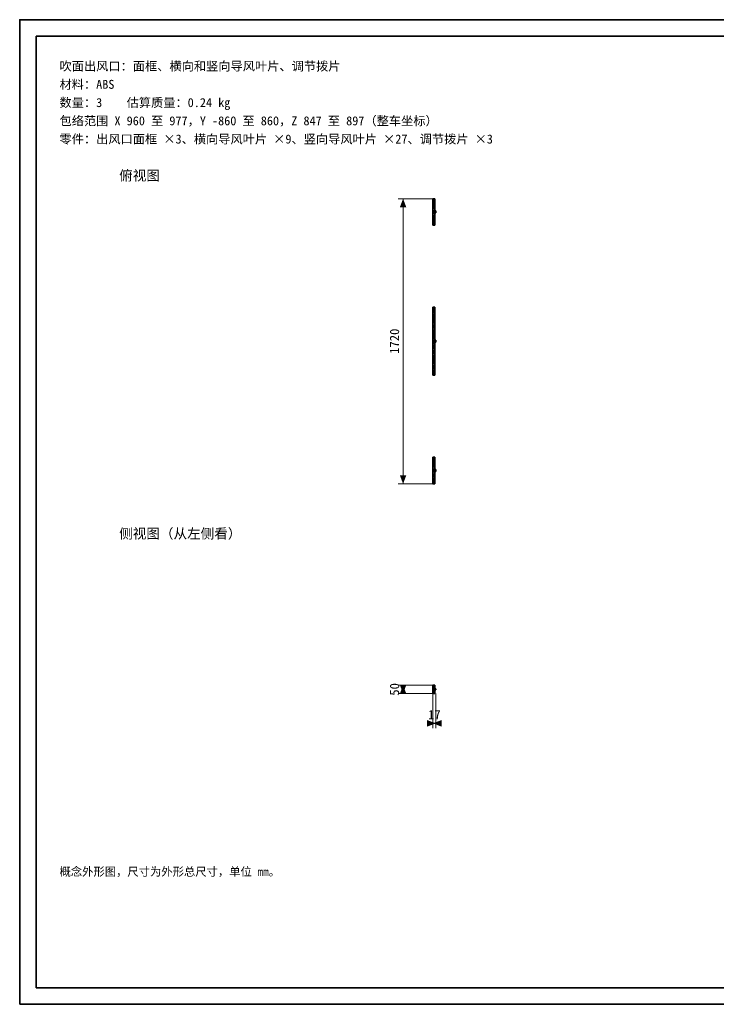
# Model space of a CAD drawing. Header units: millimetres. Extents: x 0 to 420, y 0 to 297.
# Tile 1 of 2: x 0 to 210, y 0 to 297. Entities that reach past the tile are written whole.
import ezdxf
from ezdxf.enums import TextEntityAlignment as Align

# ---------------------------------------------------------------- set-up
doc = ezdxf.new("R2010")
doc.units = ezdxf.units.MM
doc.linetypes.add('DASHED', pattern=[1.524, 1.27, -0.254])
for name, color, linetype, lineweight, true_color in [('DIM', 7, 'Continuous', 18, 0x1e5aa0), ('FRAME', 7, 'Continuous', 35, 0x3c3c3c), ('HIDDEN', 7, 'DASHED', 13, 0x969696), ('OUTLINE', 7, 'Continuous', 35, 0x141414), ('TEXT', 7, 'Continuous', 18, 0x141414)]:
    doc.layers.add(name, color=color, linetype=linetype, lineweight=lineweight, true_color=true_color)
doc.styles.add('ZH', font='simsun.ttc')

msp = doc.modelspace()

# ---------------------------------------------------------------- hatches: boundary and pattern name
at = {"layer": 'DIM'}
for points in [[(115.58, 243), (114.59, 240.4), (116.56, 240.4)], [(115.58, 157), (116.56, 159.6), (114.59, 159.6)], [(115.58, 93.75), (116.56, 96.35), (114.59, 96.35)], [(115.58, 96.25), (114.59, 93.65), (116.56, 93.65)], [(125.42, 84.75), (122.83, 85.74), (122.83, 83.76)], [(124.58, 84.75), (127.17, 83.76), (127.17, 85.74)]]:
    msp.add_hatch(color=7, dxfattribs=at).paths.add_polyline_path(points)

# ---------------------------------------------------------------- linework, layer by layer
for points in [[(124.58, 243), (114.08, 243)], [(115.58, 157), (115.58, 243)], [(124.58, 157), (114.08, 157)], [(124.58, 96.25), (114.08, 96.25)], [(115.58, 93.75), (115.58, 96.25)], [(124.58, 93.75), (114.08, 93.75)], [(124.58, 93.75), (124.58, 83.25)], [(125.42, 93.75), (125.42, 83.25)], [(124.58, 84.75), (125.42, 84.75)]]:
    msp.add_lwpolyline(points, dxfattribs=at)
at = {"layer": 'FRAME'}
for points in [[(0, 0), (420, 0), (420, 297), (0, 297)], [(5, 5), (415, 5), (415, 292), (5, 292)]]:
    msp.add_lwpolyline(points, close=True, dxfattribs=at)
at = {"layer": 'HIDDEN'}
for points in [[(124.58, 235), (124.58, 243)], [(124.58, 243), (125.17, 243)], [(124.58, 242.65), (124.58, 235.35)], [(124.58, 242.65), (124.58, 235.35)], [(124.58, 242.65), (125.17, 242.65)], [(124.58, 242.65), (125.17, 242.65)], [(124.6, 241.4), (124.6, 241.46)], [(124.6, 241.4), (124.6, 241.46)], [(124.6, 241.46), (124.8, 241.46)], [(124.6, 241.46), (124.8, 241.46)], [(124.6, 241.4), (124.8, 241.4)], [(124.6, 241.4), (124.8, 241.4)], [(124.8, 241.4), (124.8, 241.46)], [(124.8, 241.4), (124.8, 241.46)], [(124.83, 235.35), (124.83, 242.65)], [(124.83, 235.35), (124.83, 242.65)], [(124.83, 242.65), (125.17, 242.65)], [(124.83, 242.65), (125.17, 242.65)], [(124.83, 235.35), (124.83, 242.65)], [(124.83, 235.35), (124.83, 242.65)], [(124.83, 242.65), (125.17, 242.65)], [(124.83, 242.65), (125.17, 242.65)], [(124.83, 235.35), (124.83, 242.65)], [(124.83, 235.35), (124.83, 242.65)], [(124.83, 242.65), (125.17, 242.65)], [(124.83, 242.65), (125.17, 242.65)], [(125.17, 235), (125.17, 243)], [(125.17, 242.65), (125.17, 235.35)], [(125.17, 242.65), (125.17, 235.35)], [(125.17, 235.35), (125.17, 242.65)], [(125.17, 235.35), (125.17, 242.65)], [(125.17, 235.35), (125.17, 242.65)], [(125.17, 235.35), (125.17, 242.65)], [(125.17, 235.35), (125.17, 242.65)], [(125.17, 235.35), (125.17, 242.65)], [(124.6, 240.19), (124.6, 240.25)], [(124.6, 240.19), (124.6, 240.25)], [(124.6, 240.25), (124.8, 240.25)], [(124.6, 240.25), (124.8, 240.25)], [(124.6, 240.19), (124.8, 240.19)], [(124.6, 240.19), (124.8, 240.19)], [(124.6, 238.97), (124.6, 239.03)], [(124.6, 238.97), (124.6, 239.03)], [(124.6, 239.03), (124.8, 239.03)], [(124.6, 239.03), (124.8, 239.03)], [(124.6, 238.97), (124.8, 238.97)], [(124.6, 238.97), (124.8, 238.97)], [(124.6, 237.75), (124.6, 237.81)], [(124.6, 237.75), (124.6, 237.81)], [(124.6, 237.81), (124.8, 237.81)], [(124.6, 237.81), (124.8, 237.81)], [(124.6, 237.75), (124.8, 237.75)], [(124.6, 237.75), (124.8, 237.75)], [(124.8, 240.19), (124.8, 240.25)], [(124.8, 240.19), (124.8, 240.25)], [(124.8, 238.97), (124.8, 239.03)], [(124.8, 238.97), (124.8, 239.03)], [(124.8, 237.75), (124.8, 237.81)], [(124.8, 237.75), (124.8, 237.81)], [(125.17, 238.7), (125.17, 239.3)], [(125.17, 238.7), (125.17, 239.3)], [(125.17, 239.3), (125.42, 239.3)], [(125.17, 238.7), (125.42, 238.7)], [(125.42, 238.7), (125.42, 239.3)], [(124.58, 235.35), (125.17, 235.35)], [(124.58, 235.35), (125.17, 235.35)], [(124.58, 235), (125.17, 235)], [(124.6, 236.54), (124.6, 236.6)], [(124.6, 236.54), (124.6, 236.6)], [(124.6, 236.6), (124.8, 236.6)], [(124.6, 236.6), (124.8, 236.6)], [(124.6, 236.54), (124.8, 236.54)], [(124.6, 236.54), (124.8, 236.54)], [(124.8, 236.54), (124.8, 236.6)], [(124.8, 236.54), (124.8, 236.6)], [(124.83, 235.35), (125.17, 235.35)], [(124.83, 235.35), (125.17, 235.35)], [(124.83, 235.35), (125.17, 235.35)], [(124.83, 235.35), (125.17, 235.35)], [(124.83, 235.35), (125.17, 235.35)], [(124.83, 235.35), (125.17, 235.35)], [(124.58, 189.75), (124.58, 210.25)], [(124.58, 210.25), (125.17, 210.25)], [(124.58, 209.9), (124.58, 190.1)], [(124.58, 209.9), (124.58, 190.1)], [(124.58, 209.9), (125.17, 209.9)], [(124.58, 209.9), (125.17, 209.9)], [(124.6, 208.77), (124.6, 208.83)], [(124.6, 208.77), (124.6, 208.83)], [(124.6, 208.83), (124.8, 208.83)], [(124.6, 208.83), (124.8, 208.83)], [(124.6, 208.77), (124.8, 208.77)], [(124.6, 208.77), (124.8, 208.77)], [(124.8, 208.77), (124.8, 208.83)], [(124.8, 208.77), (124.8, 208.83)], [(124.83, 190.1), (124.83, 209.9)], [(124.83, 190.1), (124.83, 209.9)], [(124.83, 209.9), (125.17, 209.9)], [(124.83, 209.9), (125.17, 209.9)], [(124.83, 190.1), (124.83, 209.9)], [(124.83, 190.1), (124.83, 209.9)], [(124.83, 209.9), (125.17, 209.9)], [(124.83, 209.9), (125.17, 209.9)], [(124.83, 190.1), (124.83, 209.9)], [(124.83, 190.1), (124.83, 209.9)], [(124.83, 209.9), (125.17, 209.9)], [(124.83, 209.9), (125.17, 209.9)], [(125.17, 189.75), (125.17, 210.25)], [(125.17, 209.9), (125.17, 190.1)], [(125.17, 209.9), (125.17, 190.1)], [(125.17, 190.1), (125.17, 209.9)], [(125.17, 190.1), (125.17, 209.9)], [(125.17, 190.1), (125.17, 209.9)], [(125.17, 190.1), (125.17, 209.9)], [(125.17, 190.1), (125.17, 209.9)], [(125.17, 190.1), (125.17, 209.9)], [(124.6, 207.67), (124.6, 207.73)], [(124.6, 207.67), (124.6, 207.73)], [(124.6, 207.73), (124.8, 207.73)], [(124.6, 207.73), (124.8, 207.73)], [(124.6, 207.67), (124.8, 207.67)], [(124.6, 207.67), (124.8, 207.67)], [(124.6, 206.57), (124.6, 206.63)], [(124.6, 206.57), (124.6, 206.63)], [(124.6, 206.63), (124.8, 206.63)], [(124.6, 206.63), (124.8, 206.63)], [(124.6, 206.57), (124.8, 206.57)], [(124.6, 206.57), (124.8, 206.57)], [(124.6, 205.47), (124.6, 205.53)], [(124.6, 205.47), (124.6, 205.53)], [(124.6, 205.53), (124.8, 205.53)], [(124.6, 205.53), (124.8, 205.53)], [(124.6, 205.47), (124.8, 205.47)], [(124.6, 205.47), (124.8, 205.47)], [(124.8, 207.67), (124.8, 207.73)], [(124.8, 207.67), (124.8, 207.73)], [(124.8, 206.57), (124.8, 206.63)], [(124.8, 206.57), (124.8, 206.63)], [(124.8, 205.47), (124.8, 205.53)], [(124.8, 205.47), (124.8, 205.53)], [(124.6, 204.37), (124.6, 204.43)], [(124.6, 204.37), (124.6, 204.43)], [(124.6, 204.43), (124.8, 204.43)], [(124.6, 204.43), (124.8, 204.43)], [(124.6, 204.37), (124.8, 204.37)], [(124.6, 204.37), (124.8, 204.37)], [(124.6, 203.27), (124.6, 203.33)], [(124.6, 203.27), (124.6, 203.33)], [(124.6, 203.33), (124.8, 203.33)], [(124.6, 203.33), (124.8, 203.33)], [(124.6, 203.27), (124.8, 203.27)], [(124.6, 203.27), (124.8, 203.27)], [(124.6, 202.17), (124.6, 202.23)], [(124.6, 202.17), (124.6, 202.23)], [(124.6, 202.23), (124.8, 202.23)], [(124.6, 202.23), (124.8, 202.23)], [(124.6, 202.17), (124.8, 202.17)], [(124.6, 202.17), (124.8, 202.17)], [(124.8, 204.37), (124.8, 204.43)], [(124.8, 204.37), (124.8, 204.43)], [(124.8, 203.27), (124.8, 203.33)], [(124.8, 203.27), (124.8, 203.33)], [(124.8, 202.17), (124.8, 202.23)], [(124.8, 202.17), (124.8, 202.23)], [(124.6, 201.07), (124.6, 201.13)], [(124.6, 201.07), (124.6, 201.13)], [(124.6, 201.13), (124.8, 201.13)], [(124.6, 201.13), (124.8, 201.13)], [(124.6, 201.07), (124.8, 201.07)], [(124.6, 201.07), (124.8, 201.07)], [(124.6, 199.97), (124.6, 200.03)], [(124.6, 199.97), (124.6, 200.03)], [(124.6, 200.03), (124.8, 200.03)], [(124.6, 200.03), (124.8, 200.03)], [(124.6, 199.97), (124.8, 199.97)], [(124.6, 199.97), (124.8, 199.97)], [(124.8, 201.07), (124.8, 201.13)], [(124.8, 201.07), (124.8, 201.13)], [(124.8, 199.97), (124.8, 200.03)], [(124.8, 199.97), (124.8, 200.03)], [(125.17, 199.7), (125.17, 200.3)], [(125.17, 199.7), (125.17, 200.3)], [(125.17, 200.3), (125.42, 200.3)], [(125.17, 199.7), (125.42, 199.7)], [(125.42, 199.7), (125.42, 200.3)], [(124.6, 198.87), (124.6, 198.93)], [(124.6, 198.87), (124.6, 198.93)], [(124.6, 198.93), (124.8, 198.93)], [(124.6, 198.93), (124.8, 198.93)], [(124.6, 198.87), (124.8, 198.87)], [(124.6, 198.87), (124.8, 198.87)], [(124.6, 197.77), (124.6, 197.83)], [(124.6, 197.77), (124.6, 197.83)], [(124.6, 197.83), (124.8, 197.83)], [(124.6, 197.83), (124.8, 197.83)], [(124.6, 197.77), (124.8, 197.77)], [(124.6, 197.77), (124.8, 197.77)], [(124.6, 196.67), (124.6, 196.73)], [(124.6, 196.67), (124.6, 196.73)], [(124.6, 196.73), (124.8, 196.73)], [(124.6, 196.73), (124.8, 196.73)], [(124.6, 196.67), (124.8, 196.67)], [(124.6, 196.67), (124.8, 196.67)], [(124.8, 198.87), (124.8, 198.93)], [(124.8, 198.87), (124.8, 198.93)], [(124.8, 197.77), (124.8, 197.83)], [(124.8, 197.77), (124.8, 197.83)], [(124.8, 196.67), (124.8, 196.73)], [(124.8, 196.67), (124.8, 196.73)], [(124.6, 195.57), (124.6, 195.63)], [(124.6, 195.57), (124.6, 195.63)], [(124.6, 195.63), (124.8, 195.63)], [(124.6, 195.63), (124.8, 195.63)], [(124.6, 195.57), (124.8, 195.57)], [(124.6, 195.57), (124.8, 195.57)], [(124.6, 194.47), (124.6, 194.53)], [(124.6, 194.47), (124.6, 194.53)], [(124.6, 194.53), (124.8, 194.53)], [(124.6, 194.53), (124.8, 194.53)], [(124.6, 194.47), (124.8, 194.47)], [(124.6, 194.47), (124.8, 194.47)], [(124.6, 193.37), (124.6, 193.43)], [(124.6, 193.37), (124.6, 193.43)], [(124.6, 193.43), (124.8, 193.43)], [(124.6, 193.43), (124.8, 193.43)], [(124.6, 193.37), (124.8, 193.37)], [(124.6, 193.37), (124.8, 193.37)], [(124.8, 195.57), (124.8, 195.63)], [(124.8, 195.57), (124.8, 195.63)], [(124.8, 194.47), (124.8, 194.53)], [(124.8, 194.47), (124.8, 194.53)], [(124.8, 193.37), (124.8, 193.43)], [(124.8, 193.37), (124.8, 193.43)], [(124.58, 190.1), (125.17, 190.1)], [(124.58, 190.1), (125.17, 190.1)], [(124.6, 192.27), (124.6, 192.33)], [(124.6, 192.27), (124.6, 192.33)], [(124.6, 192.33), (124.8, 192.33)], [(124.6, 192.33), (124.8, 192.33)], [(124.6, 192.27), (124.8, 192.27)], [(124.6, 192.27), (124.8, 192.27)], [(124.6, 191.17), (124.6, 191.23)], [(124.6, 191.17), (124.6, 191.23)], [(124.6, 191.23), (124.8, 191.23)], [(124.6, 191.23), (124.8, 191.23)], [(124.6, 191.17), (124.8, 191.17)], [(124.6, 191.17), (124.8, 191.17)], [(124.8, 192.27), (124.8, 192.33)], [(124.8, 192.27), (124.8, 192.33)], [(124.8, 191.17), (124.8, 191.23)], [(124.8, 191.17), (124.8, 191.23)], [(124.83, 190.1), (125.17, 190.1)], [(124.83, 190.1), (125.17, 190.1)], [(124.83, 190.1), (125.17, 190.1)], [(124.83, 190.1), (125.17, 190.1)], [(124.83, 190.1), (125.17, 190.1)], [(124.83, 190.1), (125.17, 190.1)], [(124.58, 189.75), (125.17, 189.75)], [(124.58, 157), (124.58, 165)], [(124.58, 165), (125.17, 165)], [(124.58, 164.65), (124.58, 157.35)], [(124.58, 164.65), (124.58, 157.35)], [(124.58, 164.65), (125.17, 164.65)], [(124.58, 164.65), (125.17, 164.65)], [(124.6, 163.4), (124.6, 163.46)], [(124.6, 163.4), (124.6, 163.46)], [(124.6, 163.46), (124.8, 163.46)], [(124.6, 163.46), (124.8, 163.46)], [(124.6, 163.4), (124.8, 163.4)], [(124.6, 163.4), (124.8, 163.4)], [(124.8, 163.4), (124.8, 163.46)], [(124.8, 163.4), (124.8, 163.46)], [(124.83, 157.35), (124.83, 164.65)], [(124.83, 157.35), (124.83, 164.65)], [(124.83, 164.65), (125.17, 164.65)], [(124.83, 164.65), (125.17, 164.65)], [(124.83, 157.35), (124.83, 164.65)], [(124.83, 157.35), (124.83, 164.65)], [(124.83, 164.65), (125.17, 164.65)], [(124.83, 164.65), (125.17, 164.65)], [(124.83, 157.35), (124.83, 164.65)], [(124.83, 157.35), (124.83, 164.65)], [(124.83, 164.65), (125.17, 164.65)], [(124.83, 164.65), (125.17, 164.65)], [(125.17, 157), (125.17, 165)], [(125.17, 164.65), (125.17, 157.35)], [(125.17, 164.65), (125.17, 157.35)], [(125.17, 157.35), (125.17, 164.65)], [(125.17, 157.35), (125.17, 164.65)], [(125.17, 157.35), (125.17, 164.65)], [(125.17, 157.35), (125.17, 164.65)], [(125.17, 157.35), (125.17, 164.65)], [(125.17, 157.35), (125.17, 164.65)], [(124.6, 162.19), (124.6, 162.25)], [(124.6, 162.19), (124.6, 162.25)], [(124.6, 162.25), (124.8, 162.25)], [(124.6, 162.25), (124.8, 162.25)], [(124.6, 162.19), (124.8, 162.19)], [(124.6, 162.19), (124.8, 162.19)], [(124.6, 160.97), (124.6, 161.03)], [(124.6, 160.97), (124.6, 161.03)], [(124.6, 161.03), (124.8, 161.03)], [(124.6, 161.03), (124.8, 161.03)], [(124.6, 160.97), (124.8, 160.97)], [(124.6, 160.97), (124.8, 160.97)], [(124.8, 162.19), (124.8, 162.25)], [(124.8, 162.19), (124.8, 162.25)], [(124.8, 160.97), (124.8, 161.03)], [(124.8, 160.97), (124.8, 161.03)], [(125.17, 160.7), (125.17, 161.3)], [(125.17, 160.7), (125.17, 161.3)], [(125.17, 161.3), (125.42, 161.3)], [(125.17, 160.7), (125.42, 160.7)], [(125.42, 160.7), (125.42, 161.3)], [(124.6, 159.75), (124.6, 159.81)], [(124.6, 159.75), (124.6, 159.81)], [(124.6, 159.81), (124.8, 159.81)], [(124.6, 159.81), (124.8, 159.81)], [(124.6, 159.75), (124.8, 159.75)], [(124.6, 159.75), (124.8, 159.75)], [(124.6, 158.54), (124.6, 158.6)], [(124.6, 158.54), (124.6, 158.6)], [(124.6, 158.6), (124.8, 158.6)], [(124.6, 158.6), (124.8, 158.6)], [(124.6, 158.54), (124.8, 158.54)], [(124.6, 158.54), (124.8, 158.54)], [(124.8, 159.75), (124.8, 159.81)], [(124.8, 159.75), (124.8, 159.81)], [(124.8, 158.54), (124.8, 158.6)], [(124.8, 158.54), (124.8, 158.6)], [(124.58, 157.35), (125.17, 157.35)], [(124.58, 157.35), (125.17, 157.35)], [(124.58, 157), (125.17, 157)], [(124.83, 157.35), (125.17, 157.35)], [(124.83, 157.35), (125.17, 157.35)], [(124.83, 157.35), (125.17, 157.35)], [(124.83, 157.35), (125.17, 157.35)], [(124.83, 157.35), (125.17, 157.35)], [(124.83, 157.35), (125.17, 157.35)], [(124.58, 93.75), (124.58, 96.25)], [(124.58, 93.75), (124.58, 96.25)], [(124.58, 96.25), (125.17, 96.25)], [(124.58, 96.25), (125.17, 96.25)], [(124.58, 93.75), (124.58, 96.25)], [(124.58, 96.25), (125.17, 96.25)], [(124.58, 93.75), (124.58, 96.25)], [(124.58, 93.75), (124.58, 96.25)], [(124.58, 96.25), (125.17, 96.25)], [(124.58, 96.25), (125.17, 96.25)], [(124.58, 94.1), (124.58, 95.9)], [(124.58, 94.1), (124.58, 95.9)], [(124.58, 95.9), (125.17, 95.9)], [(124.58, 95.9), (125.17, 95.9)], [(124.58, 94.1), (124.58, 95.9)], [(124.58, 94.1), (124.58, 95.9)], [(124.58, 95.9), (125.17, 95.9)], [(124.58, 95.9), (125.17, 95.9)], [(124.58, 94.1), (124.58, 95.9)], [(124.58, 94.1), (124.58, 95.9)], [(124.58, 95.9), (125.17, 95.9)], [(124.58, 95.9), (125.17, 95.9)], [(124.6, 94.1), (124.6, 95.9)], [(124.6, 94.1), (124.6, 95.9)], [(124.6, 95.9), (124.8, 95.9)], [(124.6, 95.9), (124.8, 95.9)], [(124.6, 94.1), (124.6, 95.9)], [(124.6, 94.1), (124.6, 95.9)], [(124.6, 95.9), (124.8, 95.9)], [(124.6, 95.9), (124.8, 95.9)], [(124.6, 94.1), (124.6, 95.9)], [(124.6, 94.1), (124.6, 95.9)], [(124.6, 95.9), (124.8, 95.9)], [(124.6, 95.9), (124.8, 95.9)], [(124.6, 94.1), (124.6, 95.9)], [(124.6, 94.1), (124.6, 95.9)], [(124.6, 95.9), (124.8, 95.9)], [(124.6, 95.9), (124.8, 95.9)], [(124.6, 94.1), (124.6, 95.9)], [(124.6, 94.1), (124.6, 95.9)], [(124.6, 95.9), (124.8, 95.9)], [(124.6, 95.9), (124.8, 95.9)], [(124.6, 94.1), (124.6, 95.9)], [(124.6, 94.1), (124.6, 95.9)], [(124.6, 95.9), (124.8, 95.9)], [(124.6, 95.9), (124.8, 95.9)], [(124.6, 94.1), (124.6, 95.9)], [(124.6, 94.1), (124.6, 95.9)], [(124.6, 95.9), (124.8, 95.9)], [(124.6, 95.9), (124.8, 95.9)], [(124.6, 94.1), (124.6, 95.9)], [(124.6, 94.1), (124.6, 95.9)], [(124.6, 95.9), (124.8, 95.9)], [(124.6, 95.9), (124.8, 95.9)], [(124.6, 94.1), (124.6, 95.9)], [(124.6, 94.1), (124.6, 95.9)], [(124.6, 95.9), (124.8, 95.9)], [(124.6, 95.9), (124.8, 95.9)], [(124.6, 94.1), (124.6, 95.9)], [(124.6, 94.1), (124.6, 95.9)], [(124.6, 95.9), (124.8, 95.9)], [(124.6, 95.9), (124.8, 95.9)], [(124.6, 94.1), (124.6, 95.9)], [(124.6, 94.1), (124.6, 95.9)], [(124.6, 95.9), (124.8, 95.9)], [(124.6, 95.9), (124.8, 95.9)], [(124.6, 94.1), (124.6, 95.9)], [(124.6, 94.1), (124.6, 95.9)], [(124.6, 95.9), (124.8, 95.9)], [(124.6, 95.9), (124.8, 95.9)], [(124.6, 94.1), (124.6, 95.9)], [(124.6, 94.1), (124.6, 95.9)], [(124.6, 95.9), (124.8, 95.9)], [(124.6, 95.9), (124.8, 95.9)], [(124.6, 94.1), (124.6, 95.9)], [(124.6, 94.1), (124.6, 95.9)], [(124.6, 95.9), (124.8, 95.9)], [(124.6, 95.9), (124.8, 95.9)], [(124.6, 94.1), (124.6, 95.9)], [(124.6, 94.1), (124.6, 95.9)], [(124.6, 95.9), (124.8, 95.9)], [(124.6, 95.9), (124.8, 95.9)], [(124.6, 94.1), (124.6, 95.9)], [(124.6, 94.1), (124.6, 95.9)], [(124.6, 95.9), (124.8, 95.9)], [(124.6, 95.9), (124.8, 95.9)], [(124.6, 94.1), (124.6, 95.9)], [(124.6, 94.1), (124.6, 95.9)], [(124.6, 95.9), (124.8, 95.9)], [(124.6, 95.9), (124.8, 95.9)], [(124.6, 94.1), (124.6, 95.9)], [(124.6, 94.1), (124.6, 95.9)], [(124.6, 95.9), (124.8, 95.9)], [(124.6, 95.9), (124.8, 95.9)], [(124.6, 94.1), (124.6, 95.9)], [(124.6, 94.1), (124.6, 95.9)], [(124.6, 95.9), (124.8, 95.9)], [(124.6, 95.9), (124.8, 95.9)], [(124.6, 94.1), (124.6, 95.9)], [(124.6, 94.1), (124.6, 95.9)], [(124.6, 95.9), (124.8, 95.9)], [(124.6, 95.9), (124.8, 95.9)], [(124.6, 94.1), (124.6, 95.9)], [(124.6, 94.1), (124.6, 95.9)], [(124.6, 95.9), (124.8, 95.9)], [(124.6, 95.9), (124.8, 95.9)], [(124.6, 94.1), (124.6, 95.9)], [(124.6, 94.1), (124.6, 95.9)], [(124.6, 95.9), (124.8, 95.9)], [(124.6, 95.9), (124.8, 95.9)], [(124.6, 94.1), (124.6, 95.9)], [(124.6, 94.1), (124.6, 95.9)], [(124.6, 95.9), (124.8, 95.9)], [(124.6, 95.9), (124.8, 95.9)], [(124.6, 94.1), (124.6, 95.9)], [(124.6, 94.1), (124.6, 95.9)], [(124.6, 95.9), (124.8, 95.9)], [(124.6, 95.9), (124.8, 95.9)], [(124.6, 94.1), (124.6, 95.9)], [(124.6, 94.1), (124.6, 95.9)], [(124.6, 95.9), (124.8, 95.9)], [(124.6, 95.9), (124.8, 95.9)], [(124.6, 94.1), (124.6, 95.9)], [(124.6, 94.1), (124.6, 95.9)], [(124.6, 95.9), (124.8, 95.9)], [(124.6, 95.9), (124.8, 95.9)], [(124.6, 94.1), (124.6, 95.9)], [(124.6, 94.1), (124.6, 95.9)], [(124.6, 95.9), (124.8, 95.9)], [(124.6, 95.9), (124.8, 95.9)], [(124.8, 94.1), (124.8, 95.9)], [(124.8, 94.1), (124.8, 95.9)], [(124.8, 94.1), (124.8, 95.9)], [(124.8, 94.1), (124.8, 95.9)], [(124.8, 94.1), (124.8, 95.9)], [(124.8, 94.1), (124.8, 95.9)], [(124.8, 94.1), (124.8, 95.9)], [(124.8, 94.1), (124.8, 95.9)], [(124.8, 94.1), (124.8, 95.9)], [(124.8, 94.1), (124.8, 95.9)], [(124.8, 94.1), (124.8, 95.9)], [(124.8, 94.1), (124.8, 95.9)], [(124.8, 94.1), (124.8, 95.9)], [(124.8, 94.1), (124.8, 95.9)], [(124.8, 94.1), (124.8, 95.9)], [(124.8, 94.1), (124.8, 95.9)], [(124.8, 94.1), (124.8, 95.9)], [(124.8, 94.1), (124.8, 95.9)], [(124.8, 94.1), (124.8, 95.9)], [(124.8, 94.1), (124.8, 95.9)], [(124.8, 94.1), (124.8, 95.9)], [(124.8, 94.1), (124.8, 95.9)], [(124.8, 94.1), (124.8, 95.9)], [(124.8, 94.1), (124.8, 95.9)], [(124.8, 94.1), (124.8, 95.9)], [(124.8, 94.1), (124.8, 95.9)], [(124.8, 94.1), (124.8, 95.9)], [(124.8, 94.1), (124.8, 95.9)], [(124.8, 94.1), (124.8, 95.9)], [(124.8, 94.1), (124.8, 95.9)], [(124.8, 94.1), (124.8, 95.9)], [(124.8, 94.1), (124.8, 95.9)], [(124.8, 94.1), (124.8, 95.9)], [(124.8, 94.1), (124.8, 95.9)], [(124.8, 94.1), (124.8, 95.9)], [(124.8, 94.1), (124.8, 95.9)], [(124.8, 94.1), (124.8, 95.9)], [(124.8, 94.1), (124.8, 95.9)], [(124.8, 94.1), (124.8, 95.9)], [(124.8, 94.1), (124.8, 95.9)], [(124.8, 94.1), (124.8, 95.9)], [(124.8, 94.1), (124.8, 95.9)], [(124.8, 94.1), (124.8, 95.9)], [(124.8, 94.1), (124.8, 95.9)], [(124.8, 94.1), (124.8, 95.9)], [(124.8, 94.1), (124.8, 95.9)], [(124.8, 94.1), (124.8, 95.9)], [(124.8, 94.1), (124.8, 95.9)], [(124.8, 94.1), (124.8, 95.9)], [(124.8, 94.1), (124.8, 95.9)], [(124.8, 94.1), (124.8, 95.9)], [(124.8, 94.1), (124.8, 95.9)], [(124.8, 94.1), (124.8, 95.9)], [(124.8, 94.1), (124.8, 95.9)], [(124.83, 95.41), (124.83, 95.48)], [(124.83, 95.41), (124.83, 95.48)], [(124.83, 95.48), (125.17, 95.48)], [(124.83, 95.48), (125.17, 95.48)], [(124.83, 95.41), (124.83, 95.48)], [(124.83, 95.41), (124.83, 95.48)], [(124.83, 95.48), (125.17, 95.48)], [(124.83, 95.48), (125.17, 95.48)], [(124.83, 95.41), (124.83, 95.48)], [(124.83, 95.41), (124.83, 95.48)], [(124.83, 95.48), (125.17, 95.48)], [(124.83, 95.48), (125.17, 95.48)], [(124.83, 95.41), (125.17, 95.41)], [(124.83, 95.41), (125.17, 95.41)], [(124.83, 95.41), (125.17, 95.41)], [(124.83, 95.41), (125.17, 95.41)], [(124.83, 95.41), (125.17, 95.41)], [(124.83, 95.41), (125.17, 95.41)], [(125.17, 93.75), (125.17, 96.25)], [(125.17, 93.75), (125.17, 96.25)], [(125.17, 93.75), (125.17, 96.25)], [(125.17, 93.75), (125.17, 96.25)], [(125.17, 93.75), (125.17, 96.25)], [(125.17, 94.1), (125.17, 95.9)], [(125.17, 94.1), (125.17, 95.9)], [(125.17, 94.1), (125.17, 95.9)], [(125.17, 94.1), (125.17, 95.9)], [(125.17, 94.1), (125.17, 95.9)], [(125.17, 94.1), (125.17, 95.9)], [(125.17, 95.41), (125.17, 95.48)], [(125.17, 95.41), (125.17, 95.48)], [(125.17, 95.41), (125.17, 95.48)], [(125.17, 95.41), (125.17, 95.48)], [(125.17, 95.41), (125.17, 95.48)], [(125.17, 95.41), (125.17, 95.48)], [(125.17, 94.85), (125.17, 95.15)], [(125.17, 94.85), (125.17, 95.15)], [(125.17, 95.15), (125.42, 95.15)], [(125.17, 95.15), (125.42, 95.15)], [(125.17, 94.85), (125.17, 95.15)], [(125.17, 94.85), (125.17, 95.15)], [(125.17, 95.15), (125.42, 95.15)], [(125.17, 94.85), (125.17, 95.15)], [(125.17, 94.85), (125.17, 95.15)], [(125.17, 95.15), (125.42, 95.15)], [(125.17, 95.15), (125.42, 95.15)], [(125.42, 94.85), (125.42, 95.15)], [(125.42, 94.85), (125.42, 95.15)], [(125.42, 94.85), (125.42, 95.15)], [(125.42, 94.85), (125.42, 95.15)], [(125.42, 94.85), (125.42, 95.15)], [(124.58, 94.1), (125.17, 94.1)], [(124.58, 94.1), (125.17, 94.1)], [(124.58, 94.1), (125.17, 94.1)], [(124.58, 94.1), (125.17, 94.1)], [(124.58, 94.1), (125.17, 94.1)], [(124.58, 94.1), (125.17, 94.1)], [(124.58, 93.75), (125.17, 93.75)], [(124.58, 93.75), (125.17, 93.75)], [(124.58, 93.75), (125.17, 93.75)], [(124.58, 93.75), (125.17, 93.75)], [(124.58, 93.75), (125.17, 93.75)], [(124.6, 94.1), (124.8, 94.1)], [(124.6, 94.1), (124.8, 94.1)], [(124.6, 94.1), (124.8, 94.1)], [(124.6, 94.1), (124.8, 94.1)], [(124.6, 94.1), (124.8, 94.1)], [(124.6, 94.1), (124.8, 94.1)], [(124.6, 94.1), (124.8, 94.1)], [(124.6, 94.1), (124.8, 94.1)], [(124.6, 94.1), (124.8, 94.1)], [(124.6, 94.1), (124.8, 94.1)], [(124.6, 94.1), (124.8, 94.1)], [(124.6, 94.1), (124.8, 94.1)], [(124.6, 94.1), (124.8, 94.1)], [(124.6, 94.1), (124.8, 94.1)], [(124.6, 94.1), (124.8, 94.1)], [(124.6, 94.1), (124.8, 94.1)], [(124.6, 94.1), (124.8, 94.1)], [(124.6, 94.1), (124.8, 94.1)], [(124.6, 94.1), (124.8, 94.1)], [(124.6, 94.1), (124.8, 94.1)], [(124.6, 94.1), (124.8, 94.1)], [(124.6, 94.1), (124.8, 94.1)], [(124.6, 94.1), (124.8, 94.1)], [(124.6, 94.1), (124.8, 94.1)], [(124.6, 94.1), (124.8, 94.1)], [(124.6, 94.1), (124.8, 94.1)], [(124.6, 94.1), (124.8, 94.1)], [(124.6, 94.1), (124.8, 94.1)], [(124.6, 94.1), (124.8, 94.1)], [(124.6, 94.1), (124.8, 94.1)], [(124.6, 94.1), (124.8, 94.1)], [(124.6, 94.1), (124.8, 94.1)], [(124.6, 94.1), (124.8, 94.1)], [(124.6, 94.1), (124.8, 94.1)], [(124.6, 94.1), (124.8, 94.1)], [(124.6, 94.1), (124.8, 94.1)], [(124.6, 94.1), (124.8, 94.1)], [(124.6, 94.1), (124.8, 94.1)], [(124.6, 94.1), (124.8, 94.1)], [(124.6, 94.1), (124.8, 94.1)], [(124.6, 94.1), (124.8, 94.1)], [(124.6, 94.1), (124.8, 94.1)], [(124.6, 94.1), (124.8, 94.1)], [(124.6, 94.1), (124.8, 94.1)], [(124.6, 94.1), (124.8, 94.1)], [(124.6, 94.1), (124.8, 94.1)], [(124.6, 94.1), (124.8, 94.1)], [(124.6, 94.1), (124.8, 94.1)], [(124.6, 94.1), (124.8, 94.1)], [(124.6, 94.1), (124.8, 94.1)], [(124.6, 94.1), (124.8, 94.1)], [(124.6, 94.1), (124.8, 94.1)], [(124.6, 94.1), (124.8, 94.1)], [(124.6, 94.1), (124.8, 94.1)], [(124.83, 94.97), (124.83, 95.03)], [(124.83, 94.97), (124.83, 95.03)], [(124.83, 95.03), (125.17, 95.03)], [(124.83, 95.03), (125.17, 95.03)], [(124.83, 94.97), (124.83, 95.03)], [(124.83, 94.97), (124.83, 95.03)], [(124.83, 95.03), (125.17, 95.03)], [(124.83, 95.03), (125.17, 95.03)], [(124.83, 94.97), (124.83, 95.03)], [(124.83, 94.97), (124.83, 95.03)], [(124.83, 95.03), (125.17, 95.03)], [(124.83, 95.03), (125.17, 95.03)], [(124.83, 94.97), (125.17, 94.97)], [(124.83, 94.97), (125.17, 94.97)], [(124.83, 94.97), (125.17, 94.97)], [(124.83, 94.97), (125.17, 94.97)], [(124.83, 94.97), (125.17, 94.97)], [(124.83, 94.97), (125.17, 94.97)], [(124.83, 94.52), (124.83, 94.59)], [(124.83, 94.52), (124.83, 94.59)], [(124.83, 94.59), (125.17, 94.59)], [(124.83, 94.59), (125.17, 94.59)], [(124.83, 94.52), (124.83, 94.59)], [(124.83, 94.52), (124.83, 94.59)], [(124.83, 94.59), (125.17, 94.59)], [(124.83, 94.59), (125.17, 94.59)], [(124.83, 94.52), (124.83, 94.59)], [(124.83, 94.52), (124.83, 94.59)], [(124.83, 94.59), (125.17, 94.59)], [(124.83, 94.59), (125.17, 94.59)], [(124.83, 94.52), (125.17, 94.52)], [(124.83, 94.52), (125.17, 94.52)], [(124.83, 94.52), (125.17, 94.52)], [(124.83, 94.52), (125.17, 94.52)], [(124.83, 94.52), (125.17, 94.52)], [(124.83, 94.52), (125.17, 94.52)], [(125.17, 94.97), (125.17, 95.03)], [(125.17, 94.97), (125.17, 95.03)], [(125.17, 94.97), (125.17, 95.03)], [(125.17, 94.97), (125.17, 95.03)], [(125.17, 94.97), (125.17, 95.03)], [(125.17, 94.97), (125.17, 95.03)], [(125.17, 94.85), (125.42, 94.85)], [(125.17, 94.85), (125.42, 94.85)], [(125.17, 94.85), (125.42, 94.85)], [(125.17, 94.85), (125.42, 94.85)], [(125.17, 94.85), (125.42, 94.85)], [(125.17, 94.52), (125.17, 94.59)], [(125.17, 94.52), (125.17, 94.59)], [(125.17, 94.52), (125.17, 94.59)], [(125.17, 94.52), (125.17, 94.59)], [(125.17, 94.52), (125.17, 94.59)], [(125.17, 94.52), (125.17, 94.59)]]:
    msp.add_lwpolyline(points, dxfattribs=at)
at = {"layer": 'OUTLINE'}
for points in [[(124.58, 235), (124.58, 243)], [(124.58, 243), (125.17, 243)], [(125.17, 235), (125.17, 243)], [(125.17, 239.3), (125.42, 239.3)], [(125.17, 238.7), (125.42, 238.7)], [(125.42, 238.7), (125.42, 239.3)], [(124.58, 235), (125.17, 235)], [(124.58, 189.75), (124.58, 210.25)], [(124.58, 210.25), (125.17, 210.25)], [(125.17, 189.75), (125.17, 210.25)], [(125.17, 200.3), (125.42, 200.3)], [(125.17, 199.7), (125.42, 199.7)], [(125.42, 199.7), (125.42, 200.3)], [(124.58, 189.75), (125.17, 189.75)], [(124.58, 157), (124.58, 165)], [(124.58, 165), (125.17, 165)], [(125.17, 157), (125.17, 165)], [(125.17, 161.3), (125.42, 161.3)], [(125.17, 160.7), (125.42, 160.7)], [(125.42, 160.7), (125.42, 161.3)], [(124.58, 157), (125.17, 157)], [(124.58, 93.75), (124.58, 96.25)], [(124.58, 96.25), (125.17, 96.25)], [(125.17, 93.75), (125.17, 96.25)], [(125.17, 95.15), (125.42, 95.15)], [(125.42, 94.85), (125.42, 95.15)], [(124.58, 93.75), (125.17, 93.75)], [(125.17, 94.85), (125.42, 94.85)]]:
    msp.add_lwpolyline(points, dxfattribs=at)

# ---------------------------------------------------------------- texts
at = {"layer": 'DIM', "style": 'ZH'}
for s, p in [('1720', (112.98, 200)), ('50', (112.98, 95))]:
    msp.add_text(s, height=2.8, rotation=90, dxfattribs=at).set_placement(p, align=Align.MIDDLE_CENTER)
msp.add_text('17', height=2.8, dxfattribs=at).set_placement((125, 87.35), align=Align.MIDDLE_CENTER)
at = {"layer": 'TEXT', "style": 'ZH'}
for s, height, p in [('吹面出风口：面框、横向和竖向导风叶片、调节拨片', 2.7, (12, 283)), ('材料：ABS', 2.7, (12, 277.5)), ('数量：3    估算质量：0.24 kg', 2.7, (12, 272)), ('包络范围 X 960 至 977，Y -860 至 860，Z 847 至 897（整车坐标）', 2.7, (12, 266.5)), ('零件：出风口面框 ×3、横向导风叶片 ×9、竖向导风叶片 ×27、调节拨片 ×3', 2.7, (12, 261)), ('俯视图', 3, (30, 250)), ('侧视图（从左侧看）', 3, (30, 142)), ('概念外形图，尺寸为外形总尺寸，单位 mm。', 2.5, (12, 40))]:
    msp.add_text(s, height=height, dxfattribs=at).set_placement(p, align=Align.MIDDLE_LEFT)

doc.saveas('drawing.dxf')
